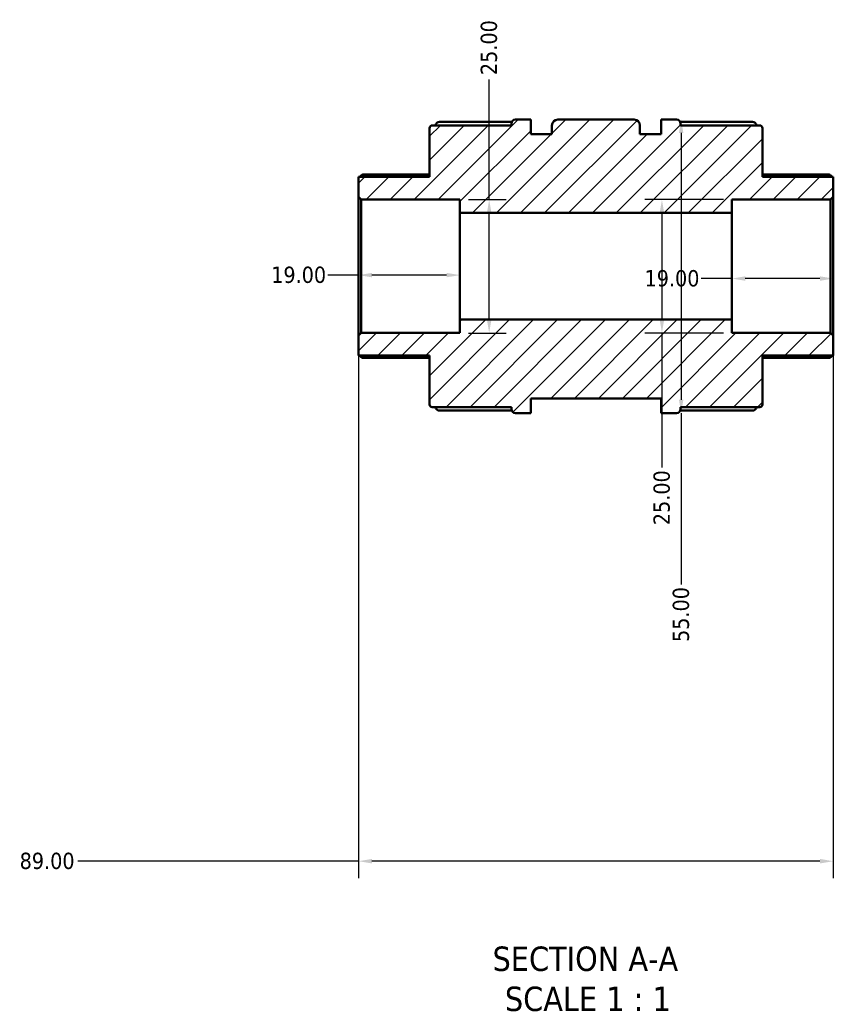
# Model space of a CAD drawing. Header units: millimetres. Extents: x 0 to 905, y -402 to 690.
# Tile 1 of 11: x 344 to 496, y -402 to -218. Entities that reach past the tile are written whole.
import ezdxf

# ---------------------------------------------------------------- set-up
doc = ezdxf.new("R2010")
doc.units = ezdxf.units.MM
for name, color, linetype, lineweight in [('Dimension (ANSI)', 7, 'Continuous', 25), ('Hatch (ANSI)', 7, 'Continuous', 18), ('Symbol (ANSI)', 7, 'Continuous', 25), ('Visible (ANSI)', 7, 'Continuous', 50)]:
    doc.layers.add(name, color=color, linetype=linetype, lineweight=lineweight)
doc.styles.add('Label Text (ANSI)', font='tahoma.ttf')
doc.styles.add('Note Text (ANSI)', font='tahoma.ttf')
doc.dimstyles.new('Default - mm (ANSI)', dxfattribs={"dimtxt": 3.048, "dimasz": 2.5, "dimexe": 3.175, "dimexo": 1.6002, "dimgap": 0.8, "dimtad": 0, "dimtoh": 1, "dimrnd": 1e-08, "dimzin": 4, "dimdsep": 46, "dimtxsty": 'Note Text (ANSI)', "dimcen": 0.09, "dimdle": 10, "dimclrd": 256, "dimclre": 256, "dimclrt": 256, "dimadec": 1, "dimazin": 1, "dimtfac": 1, "dimtofl": 0, "dimtmove": 0, "dimatfit": 3, "dimfxl": 1, "dimtolj": 1, "dimtzin": 4, "dimlwd": -1, "dimlwe": -1, "dimarcsym": 0})

# ---------------------------------------------------------------- blocks, each defined once
blk = doc.blocks.new('*D7')
at = {"layer": 'Defpoints', "color": 0, "transparency": 16777216}
for p in [(477.12, -251.51), (463.99, -276.51), (477.12, -276.51)]:
    blk.add_point(p, dxfattribs=at)
at = {"layer": 'Dimension (ANSI)', "transparency": 16777216}
for p, q in [((475.52, -251.51), (460.81, -251.51)), ((463.99, -254.01), (463.99, -274.01)), ((475.52, -276.51), (460.81, -276.51)), ((463.99, -276.51), (463.99, -301.7))]:
    blk.add_line(p, q, dxfattribs=at)
for points in [[(463.57, -254.01), (464.41, -254.01), (463.99, -251.51)], [(463.57, -274.01), (464.41, -274.01), (463.99, -276.51)]]:
    blk.add_solid(points, dxfattribs=at)
at = {"layer": 'Dimension (ANSI)', "transparency": 16777216, "insert": (462.4, -312.53), "char_height": 3.048, "attachment_point": 1, "rotation": 90, "style": 'Note Text (ANSI)'}
blk.add_mtext('\\A1;25.00', dxfattribs=at)
blk = doc.blocks.new('*D8')
at = {"layer": 'Defpoints', "color": 0, "transparency": 16777216}
for p in [(477.12, -264.01), (496.12, -264.01), (477.12, -266.3)]:
    blk.add_point(p, dxfattribs=at)
at = {"layer": 'Dimension (ANSI)', "transparency": 16777216}
for p, q in [((477.12, -266.3), (471.32, -266.3)), ((493.62, -266.3), (479.62, -266.3))]:
    blk.add_line(p, q, dxfattribs=at)
for points in [[(479.62, -265.89), (479.62, -266.72), (477.12, -266.3)], [(493.62, -265.89), (493.62, -266.72), (496.12, -266.3)]]:
    blk.add_solid(points, dxfattribs=at)
at = {"layer": 'Dimension (ANSI)', "transparency": 16777216, "insert": (460.73, -264.72), "char_height": 3.048, "attachment_point": 1, "style": 'Note Text (ANSI)'}
blk.add_mtext('\\A1;19.00', dxfattribs=at)
blk = doc.blocks.new('*D9')
at = {"layer": 'Defpoints', "color": 0, "transparency": 16777216}
for p in [(407.12, -264.01), (407.12, -265.66), (426.12, -264.01)]:
    blk.add_point(p, dxfattribs=at)
at = {"layer": 'Dimension (ANSI)', "transparency": 16777216}
for p, q in [((407.12, -265.66), (401.32, -265.66)), ((423.62, -265.66), (409.62, -265.66))]:
    blk.add_line(p, q, dxfattribs=at)
for points in [[(409.62, -265.24), (409.62, -266.07), (407.12, -265.66)], [(423.62, -265.24), (423.62, -266.07), (426.12, -265.66)]]:
    blk.add_solid(points, dxfattribs=at)
at = {"layer": 'Dimension (ANSI)', "transparency": 16777216, "insert": (390.73, -264.07), "char_height": 3.048, "attachment_point": 1, "style": 'Note Text (ANSI)'}
blk.add_mtext('\\A1;19.00', dxfattribs=at)
blk = doc.blocks.new('*D10')
at = {"layer": 'Defpoints', "color": 0, "transparency": 16777216}
for p in [(426.12, -251.51), (431.6, -251.51), (426.12, -276.51)]:
    blk.add_point(p, dxfattribs=at)
at = {"layer": 'Dimension (ANSI)', "transparency": 16777216}
for p, q in [((431.6, -251.51), (431.6, -228.97)), ((427.72, -251.51), (434.78, -251.51)), ((431.6, -274.01), (431.6, -254.01)), ((427.72, -276.51), (434.78, -276.51))]:
    blk.add_line(p, q, dxfattribs=at)
for points in [[(431.18, -254.01), (432.02, -254.01), (431.6, -251.51)], [(431.18, -274.01), (432.02, -274.01), (431.6, -276.51)]]:
    blk.add_solid(points, dxfattribs=at)
at = {"layer": 'Dimension (ANSI)', "transparency": 16777216, "insert": (430.01, -228.17), "char_height": 3.048, "attachment_point": 1, "rotation": 90, "style": 'Note Text (ANSI)'}
blk.add_mtext('\\A1;25.00', dxfattribs=at)
blk = doc.blocks.new('*D11')
at = {"layer": 'Defpoints', "color": 0, "transparency": 16777216}
for p in [(465.27, -236.51), (465.27, -291.51), (467.6, -291.51)]:
    blk.add_point(p, dxfattribs=at)
at = {"layer": 'Dimension (ANSI)', "transparency": 16777216}
for p, q in [((467.6, -239.01), (467.6, -289.01)), ((467.6, -291.51), (467.6, -323.62))]:
    blk.add_line(p, q, dxfattribs=at)
for points in [[(467.18, -239.01), (468.01, -239.01), (467.6, -236.51)], [(467.18, -289.01), (468.01, -289.01), (467.6, -291.51)]]:
    blk.add_solid(points, dxfattribs=at)
at = {"layer": 'Dimension (ANSI)', "transparency": 16777216, "insert": (466.01, -334.42), "char_height": 3.048, "attachment_point": 1, "rotation": 90, "style": 'Note Text (ANSI)'}
blk.add_mtext('\\A1;55.00', dxfattribs=at)
blk = doc.blocks.new('*D12')
at = {"layer": 'Defpoints', "color": 0, "transparency": 16777216}
for p in [(407.12, -277.01), (496.12, -277.01), (407.12, -375.51)]:
    blk.add_point(p, dxfattribs=at)
at = {"layer": 'Dimension (ANSI)', "transparency": 16777216}
for p, q in [((407.12, -278.61), (407.12, -378.68)), ((496.12, -278.61), (496.12, -378.68)), ((407.12, -375.51), (354.47, -375.51)), ((493.62, -375.51), (409.62, -375.51))]:
    blk.add_line(p, q, dxfattribs=at)
for points in [[(409.62, -375.09), (409.62, -375.93), (407.12, -375.51)], [(493.62, -375.09), (493.62, -375.93), (496.12, -375.51)]]:
    blk.add_solid(points, dxfattribs=at)
at = {"layer": 'Dimension (ANSI)', "transparency": 16777216, "insert": (343.57, -373.92), "char_height": 3.048, "attachment_point": 1, "style": 'Note Text (ANSI)'}
blk.add_mtext('\\A1;89.00', dxfattribs=at)

msp = doc.modelspace()

# ---------------------------------------------------------------- hatches: boundary and pattern name
at = {"layer": 'Hatch (ANSI)'}
h = msp.add_hatch(dxfattribs=at)
h.set_pattern_fill('ANSI31', color=256, scale=25.4, style=0)
h.set_pattern_definition([(45, (0, 0), (-2.245064, 2.245064), [])])
edge = h.paths.add_edge_path()
edge.add_ellipse((420.923, -289.907), major_axis=(-0.5, 0), ratio=1, start_angle=0, end_angle=90)
edge.add_line((420.923, -290.407), (435.773, -290.407))
edge.add_line((435.773, -290.407), (435.773, -290.757))
edge.add_ellipse((436.523, -290.757), major_axis=(-0.75, 0), ratio=1, start_angle=0, end_angle=90)
edge.add_line((436.523, -291.507), (439.423, -291.507))
edge.add_line((439.423, -291.507), (439.423, -288.757))
edge.add_line((439.423, -288.757), (463.823, -288.757))
edge.add_line((463.823, -288.757), (463.823, -291.507))
edge.add_line((463.823, -291.507), (466.723, -291.507))
edge.add_ellipse((466.723, -290.757), major_axis=(0, -0.75), ratio=1, start_angle=0, end_angle=90)
edge.add_line((467.473, -290.757), (467.473, -290.407))
edge.add_line((467.473, -290.407), (482.323, -290.407))
edge.add_ellipse((482.323, -289.907), major_axis=(0, -0.5), ratio=1, start_angle=0, end_angle=90)
edge.add_line((482.823, -289.907), (482.823, -280.757))
edge.add_line((482.823, -280.757), (496.123, -280.757))
edge.add_line((496.123, -280.757), (496.123, -277.007))
edge.add_line((496.123, -277.007), (495.623, -276.507))
edge.add_line((495.623, -276.507), (477.123, -276.507))
edge.add_line((477.123, -276.507), (477.123, -274.007))
edge.add_line((477.123, -274.007), (426.123, -274.007))
edge.add_line((426.123, -274.007), (426.123, -276.507))
edge.add_line((426.123, -276.507), (407.623, -276.507))
edge.add_line((407.623, -276.507), (407.123, -277.007))
edge.add_line((407.123, -277.007), (407.123, -280.757))
edge.add_line((407.123, -280.757), (420.423, -280.757))
edge.add_line((420.423, -280.757), (420.423, -289.907))
edge = h.paths.add_edge_path()
edge.add_ellipse((420.923, -238.107), major_axis=(0, 0.5), ratio=1, start_angle=0, end_angle=90)
edge.add_line((420.423, -238.107), (420.423, -247.257))
edge.add_line((420.423, -247.257), (407.123, -247.257))
edge.add_line((407.123, -247.257), (407.123, -251.007))
edge.add_line((407.123, -251.007), (407.623, -251.507))
edge.add_line((407.623, -251.507), (426.123, -251.507))
edge.add_line((426.123, -251.507), (426.123, -254.007))
edge.add_line((426.123, -254.007), (477.123, -254.007))
edge.add_line((477.123, -254.007), (477.123, -251.507))
edge.add_line((477.123, -251.507), (495.623, -251.507))
edge.add_line((495.623, -251.507), (496.123, -251.007))
edge.add_line((496.123, -251.007), (496.123, -247.257))
edge.add_line((496.123, -247.257), (482.823, -247.257))
edge.add_line((482.823, -247.257), (482.823, -238.107))
edge.add_ellipse((482.323, -238.107), major_axis=(0.5, 0), ratio=1, start_angle=0, end_angle=90)
edge.add_line((482.323, -237.607), (467.473, -237.607))
edge.add_line((467.473, -237.607), (467.473, -237.257))
edge.add_ellipse((466.723, -237.257), major_axis=(0.75, 0), ratio=1, start_angle=0, end_angle=90)
edge.add_line((466.723, -236.507), (463.823, -236.507))
edge.add_line((463.823, -236.507), (463.823, -239.257))
edge.add_line((463.823, -239.257), (459.873, -239.257))
edge.add_line((459.873, -239.257), (459.873, -237.607))
edge.add_ellipse((458.773, -237.607), major_axis=(1.1, 0), ratio=1, start_angle=0, end_angle=90)
edge.add_line((458.773, -236.507), (444.473, -236.507))
edge.add_ellipse((444.473, -237.607), major_axis=(0, 1.1), ratio=1, start_angle=0, end_angle=90)
edge.add_line((443.373, -237.607), (443.373, -239.257))
edge.add_line((443.373, -239.257), (439.423, -239.257))
edge.add_line((439.423, -239.257), (439.423, -236.507))
edge.add_line((439.423, -236.507), (436.523, -236.507))
edge.add_ellipse((436.523, -237.257), major_axis=(0, 0.75), ratio=1, start_angle=0, end_angle=90)
edge.add_line((435.773, -237.257), (435.773, -237.607))
edge.add_line((435.773, -237.607), (420.923, -237.607))

# ---------------------------------------------------------------- linework, layer by layer
at = {"layer": 'Visible (ANSI)'}
for p, q in [((435.773, -237.607), (420.923, -237.607)), ((422.273, -236.955), (435.837, -236.955)), ((435.773, -237.257), (435.773, -237.607)), ((439.423, -236.507), (436.523, -236.507)), ((439.423, -239.257), (439.423, -236.507)), ((443.373, -237.607), (443.373, -239.257)), ((458.773, -236.507), (444.473, -236.507)), ((459.873, -239.257), (459.873, -237.607)), ((466.723, -236.507), (463.823, -236.507)), ((463.823, -236.507), (463.823, -239.257)), ((467.41, -236.955), (480.973, -236.955)), ((467.473, -237.607), (467.473, -237.257)), ((482.323, -237.607), (467.473, -237.607)), ((420.423, -238.107), (420.423, -247.257)), ((443.373, -239.257), (439.423, -239.257)), ((463.823, -239.257), (459.873, -239.257)), ((482.823, -247.257), (482.823, -238.107)), ((420.423, -247.257), (407.123, -247.257)), ((407.123, -247.257), (407.123, -251.007)), ((407.86, -246.823), (420.423, -246.823)), ((482.823, -246.823), (495.387, -246.823)), ((496.123, -247.257), (482.823, -247.257)), ((496.123, -251.007), (496.123, -247.257)), ((407.123, -251.007), (407.623, -251.507)), ((407.123, -251.007), (407.123, -277.007)), ((407.623, -251.507), (426.123, -251.507)), ((407.623, -276.507), (407.623, -251.507)), ((426.123, -251.507), (426.123, -254.007)), ((477.123, -254.007), (477.123, -251.507)), ((477.123, -251.507), (495.623, -251.507)), ((495.623, -251.507), (496.123, -251.007)), ((495.623, -251.507), (495.623, -276.507)), ((496.123, -277.007), (496.123, -251.007)), ((426.123, -254.007), (477.123, -254.007)), ((426.123, -274.007), (426.123, -254.007)), ((477.123, -274.007), (477.123, -254.007)), ((477.123, -274.007), (426.123, -274.007)), ((426.123, -274.007), (426.123, -276.507)), ((477.123, -276.507), (477.123, -274.007)), ((407.623, -276.507), (407.123, -277.007)), ((426.123, -276.507), (407.623, -276.507)), ((495.623, -276.507), (477.123, -276.507)), ((496.123, -277.007), (495.623, -276.507)), ((407.123, -277.007), (407.123, -280.757)), ((496.123, -280.757), (496.123, -277.007)), ((407.123, -280.757), (420.423, -280.757)), ((420.423, -281.191), (407.86, -281.191)), ((420.423, -280.757), (420.423, -289.907)), ((482.823, -289.907), (482.823, -280.757)), ((482.823, -280.757), (496.123, -280.757)), ((495.387, -281.191), (482.823, -281.191)), ((439.423, -291.507), (439.423, -288.757)), ((439.423, -288.757), (463.823, -288.757)), ((463.823, -288.757), (463.823, -291.507)), ((420.923, -290.407), (435.773, -290.407)), ((435.837, -291.059), (422.273, -291.059)), ((435.773, -290.407), (435.773, -290.757)), ((436.523, -291.507), (439.423, -291.507)), ((463.823, -291.507), (466.723, -291.507)), ((480.973, -291.059), (467.41, -291.059)), ((467.473, -290.757), (467.473, -290.407)), ((467.473, -290.407), (482.323, -290.407))]:
    msp.add_line(p, q, dxfattribs=at)
for centre, radius, start, end in [((420.923, -238.107), 0.5, 90, 180), ((422.273, -237.705), 0.75, 90, 172.49433), ((436.523, -237.257), 0.75, 90, 180), ((444.473, -237.607), 1.1, 90, 180), ((458.773, -237.607), 1.1, 0, 90), ((466.723, -237.257), 0.75, 0, 90), ((480.973, -237.705), 0.75, 7.50567, 90), ((482.323, -238.107), 0.5, 0, 90), ((420.923, -289.907), 0.5, 180, 270), ((422.273, -290.309), 0.75, 187.50567, 270), ((436.523, -290.757), 0.75, 180, 270), ((466.723, -290.757), 0.75, 270, 0), ((480.973, -290.309), 0.75, 270, 352.49433), ((482.323, -289.907), 0.5, 270, 0)]:
    msp.add_arc(centre, radius, start, end, dxfattribs=at)
for points, knots in [([(407.86, -246.823), (407.859, -246.823), (407.858, -246.824), (407.846, -246.825), (407.83, -246.831), (407.769, -246.866), (407.711, -246.91), (407.576, -247.021), (407.486, -247.101), (407.367, -247.211), (407.342, -247.234), (407.318, -247.257)], [0.155977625, 0.155977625, 0.155977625, 0.155977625, 0.157373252, 0.157373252, 0.173322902, 0.173322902, 0.205222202, 0.205222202, 0.244034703, 0.244034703, 0.254081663, 0.254081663, 0.254081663, 0.254081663]), ([(495.929, -247.257), (495.904, -247.234), (495.879, -247.211), (495.76, -247.101), (495.671, -247.021), (495.535, -246.91), (495.477, -246.866), (495.416, -246.831), (495.4, -246.825), (495.389, -246.824), (495.388, -246.823), (495.387, -246.823)], [0.296072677, 0.296072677, 0.296072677, 0.296072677, 0.306119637, 0.306119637, 0.344932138, 0.344932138, 0.376831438, 0.376831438, 0.392781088, 0.392781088, 0.394176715, 0.394176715, 0.394176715, 0.394176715]), ([(407.318, -280.757), (407.342, -280.781), (407.367, -280.804), (407.486, -280.914), (407.576, -280.994), (407.711, -281.105), (407.769, -281.148), (407.83, -281.183), (407.846, -281.19), (407.858, -281.191), (407.859, -281.191), (407.86, -281.191)], [0.296072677, 0.296072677, 0.296072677, 0.296072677, 0.306119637, 0.306119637, 0.344932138, 0.344932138, 0.376831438, 0.376831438, 0.392781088, 0.392781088, 0.394176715, 0.394176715, 0.394176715, 0.394176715]), ([(495.387, -281.191), (495.388, -281.191), (495.389, -281.191), (495.4, -281.19), (495.416, -281.183), (495.477, -281.148), (495.535, -281.105), (495.671, -280.994), (495.76, -280.914), (495.879, -280.804), (495.904, -280.781), (495.929, -280.757)], [0.155977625, 0.155977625, 0.155977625, 0.155977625, 0.157373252, 0.157373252, 0.173322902, 0.173322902, 0.205222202, 0.205222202, 0.244034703, 0.244034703, 0.254081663, 0.254081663, 0.254081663, 0.254081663])]:
    msp.add_open_spline(points, degree=3, knots=knots, dxfattribs=at)

# ---------------------------------------------------------------- texts
at = {"layer": 'Symbol (ANSI)', "char_height": 4.572, "attachment_point": 7, "style": 'Label Text (ANSI)'}
for s, insert in [('SECTION A-A', (432.232, -396.168)), ('SCALE 1 : 1', (434.552, -403.681))]:
    msp.add_mtext(s, dxfattribs=dict(at, insert=insert))

# ---------------------------------------------------------------- dimensions: what is measured, and where the dimension line sits
at = {"layer": 'Dimension (ANSI)'}
for base, p1, p2, angle, override, picture, middle in [((431.601, -251.507), (426.123, -276.507), (426.123, -251.507), 90, {"dimtoh": 0, "dimdec": 2, "dimtp": 0, "dimtm": 0, "dimtdec": 2, "dimatfit": 2}, '*D10', (431.601, -223.158)), ((467.595, -291.507), (465.273, -236.507), (465.273, -291.507), 90, {"dimtoh": 0, "dimdec": 2, "dimse1": 1, "dimse2": 1, "dimtp": 0, "dimtm": 0, "dimtdec": 2, "dimatfit": 2}, '*D11', (467.595, -329.416)), ((463.99, -276.507), (477.123, -251.507), (477.123, -276.507), 90, {"dimtoh": 0, "dimdec": 2, "dimtp": 0, "dimtm": 0, "dimtdec": 2, "dimatfit": 2}, '*D7', (463.99, -307.514)), ((407.123, -265.658), (426.123, -264.007), (407.123, -264.007), 180, {"dimtoh": 0, "dimdec": 2, "dimse1": 1, "dimse2": 1, "dimtp": 0, "dimtm": 0, "dimtdec": 2, "dimatfit": 2}, '*D9', (395.623, -265.658)), ((477.123, -266.302), (496.123, -264.007), (477.123, -264.007), 180, {"dimtoh": 0, "dimdec": 2, "dimse1": 1, "dimse2": 1, "dimtp": 0, "dimtm": 0, "dimtdec": 2, "dimatfit": 2}, '*D8', (465.623, -266.302)), ((407.123, -375.509), (496.123, -277.007), (407.123, -277.007), 180, {"dimtoh": 0, "dimdec": 2, "dimtp": 0, "dimtm": 0, "dimtdec": 2, "dimatfit": 2}, '*D12', (348.623, -375.509))]:
    dim = msp.add_linear_dim(base=base, p1=p1, p2=p2, angle=angle, dimstyle='Default - mm (ANSI)', override=override, dxfattribs=at)
    dim.commit()
    dim.dimension.update_dxf_attribs({"geometry": picture, "text_midpoint": middle, "dimtype": 160})

doc.saveas('drawing.dxf')
